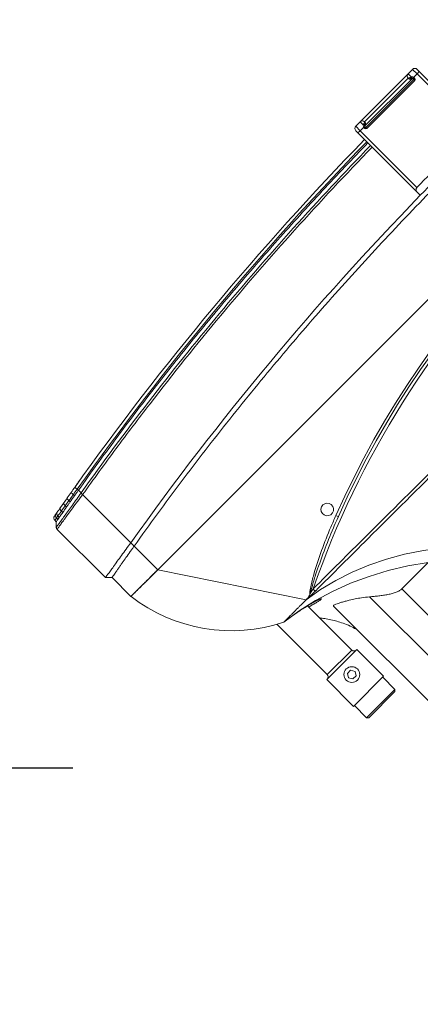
# Model space of a CAD drawing. Header units: millimetres. Extents: x 4946 to 18537, y -10559 to 785.
# Tile 53 of 79: x 7809 to 7831, y -670 to -617. Entities that reach past the tile are written whole.
import ezdxf

# ---------------------------------------------------------------- set-up
doc = ezdxf.new("R2010")
doc.units = ezdxf.units.MM
doc.layers.add('PG_WYMIARY', color=1, linetype='Continuous', lineweight=18)
doc.styles.add('BIKWYM', font='BIKROMSW.SHX', dxfattribs={"width": 0.8})
doc.dimstyles.new('BA_KR_50', dxfattribs={"dimscale": 0.5, "dimtxt": 25, "dimasz": 1.666667, "dimexe": 24, "dimexo": 0, "dimgap": 0, "dimtad": 0, "dimdec": 1, "dimrnd": 0.5, "dimzin": 9, "dimdsep": 46, "dimtxsty": 'BIKWYM', "dimblk": 'WYM-KR', "dimcen": 0, "dimdle": 20, "dimclrd": 256, "dimclre": 256, "dimclrt": 7, "dimadec": 0, "dimazin": 0, "dimtfac": 0.033333, "dimtdec": 1, "dimtmove": 0, "dimatfit": 3, "dimldrblk": 'WYM-KR', "dimfxl": 40, "dimfxlon": 1, "dimtvp": 0.8, "dimtolj": 1, "dimarcsym": 0})

# ---------------------------------------------------------------- blocks, each defined once
blk = doc.blocks.new('W_Gorny')
at = {"color": 7, "linetype": 'Continuous', "lineweight": 13}
for p, q in [((120.254, 222.224), (120.254, 212.138)), ((122.281, 213.337), (122.281, 222.224)), ((124.08, 222.224), (124.08, 214.424)), ((116.831, 218.724), (116.731, 218.624)), ((116.731, 218.624), (116.731, 217.524)), ((119.271, 218.624), (116.731, 218.624)), ((116.831, 218.724), (119.171, 218.724)), ((119.271, 218.624), (119.171, 218.724)), ((119.271, 217.524), (119.271, 218.624)), ((116.651, 217.524), (116.651, 215.124)), ((119.351, 217.524), (116.651, 217.524)), ((119.351, 215.124), (119.351, 217.524)), ((117.857, 216.274), (117.713, 216.024)), ((117.713, 216.024), (117.857, 215.774)), ((118.146, 216.274), (117.857, 216.274)), ((118.29, 216.024), (118.146, 216.274)), ((118.146, 215.774), (118.29, 216.024)), ((117.857, 215.774), (118.146, 215.774)), ((119.351, 215.124), (116.651, 215.124)), ((116.901, 214.924), (116.901, 210.404)), ((119.101, 214.924), (116.901, 214.924)), ((119.101, 210.962), (119.101, 214.924)), ((124.08, 214.424), (126.454, 214.424)), ((114.001, 202.624), (119.301, 210.624)), ((119.301, 210.624), (119.408, 210.624)), ((124.223, 207.917), (124.379, 207.917)), ((124.298, 208.408), (124.488, 208.333)), ((111.601, 200.924), (111.601, 202.624)), ((111.601, 202.624), (114.001, 202.624)), ((114.001, 202.624), (114.001, 200.505)), ((176.601, 202.624), (114.001, 202.624)), ((111.301, 200.624), (111.601, 200.924)), ((111.301, 196.307), (111.301, 200.624)), ((114.001, 200.505), (114.001, 200.205)), ((114.001, 200.205), (114.001, 195.89)), ((142.551, 197.316), (142.551, 197.616)), ((142.551, 192.024), (142.551, 197.316)), ((148.051, 197.316), (148.051, 192.024)), ((142.751, 197.113), (142.751, 192.024)), ((147.851, 192.024), (147.851, 197.113)), ((111.601, 195.924), (111.36, 196.166)), ((111.601, 195.791), (111.601, 195.924)), ((111.782, 195.892), (111.782, 195.762)), ((111.782, 195.762), (111.932, 195.737)), ((111.932, 195.737), (111.932, 195.865)), ((112.315, 195.797), (112.315, 195.675)), ((112.315, 195.675), (112.723, 195.609)), ((112.795, 195.412), (112.42, 195.478)), ((112.723, 195.609), (112.723, 195.725)), ((112.723, 195.609), (113.116, 195.546)), ((113.116, 195.656), (113.116, 195.546)), ((113.585, 195.276), (113.156, 195.349)), ((113.584, 195.473), (113.584, 195.576)), ((114.001, 195.889), (114.001, 195.89)), ((114.001, 195.746), (114.001, 195.505)), ((114.001, 195.505), (114.001, 195.408)), ((143.151, 192.224), (147.451, 192.224)), ((143.151, 192.124), (143.151, 192.224)), ((147.451, 192.124), (147.451, 192.224)), ((142.751, 192.024), (142.551, 192.024)), ((142.551, 191.824), (142.551, 192.024)), ((142.751, 192.024), (143.069, 192.024)), ((142.751, 192.024), (142.751, 191.624)), ((143.151, 191.624), (142.751, 191.624)), ((143.051, 192.107), (143.051, 192.124)), ((143.151, 192.124), (143.051, 192.124)), ((143.151, 192.107), (143.051, 192.107)), ((143.151, 192.107), (143.151, 192.124)), ((147.451, 192.124), (143.151, 192.124)), ((143.151, 192.053), (143.151, 192.044)), ((147.436, 192.024), (143.151, 192.024)), ((143.151, 191.624), (143.151, 191.904)), ((143.218, 191.885), (143.151, 191.904)), ((147.451, 191.624), (143.151, 191.624)), ((143.2, 192.022), (143.201, 192.021)), ((143.351, 191.824), (147.251, 191.824)), ((144.53, 192.019), (144.53, 192.024)), ((144.551, 192.019), (144.551, 192.024)), ((144.919, 192.019), (144.919, 192.024)), ((145.326, 192.019), (145.326, 192.024)), ((145.326, 192.019), (145.342, 192.019)), ((145.342, 192.019), (145.342, 192.024)), ((145.343, 192.019), (145.389, 192.019)), ((146.051, 192.019), (146.051, 192.024)), ((146.073, 192.019), (146.073, 192.024)), ((147.401, 192.021), (147.403, 192.022)), ((147.451, 192.107), (147.451, 192.124)), ((147.451, 192.124), (147.551, 192.124)), ((147.451, 192.107), (147.551, 192.107)), ((147.451, 192.044), (147.451, 192.053)), ((147.451, 191.904), (147.451, 191.624)), ((147.851, 191.624), (147.451, 191.624)), ((147.533, 192.024), (147.851, 192.024)), ((147.551, 192.124), (147.551, 192.107)), ((148.051, 192.024), (147.851, 192.024)), ((147.851, 191.624), (147.851, 192.024)), ((148.051, 192.024), (148.051, 191.824))]:
    blk.add_line(p, q, dxfattribs=at)
at = {"color": 7, "linetype": 'Continuous', "lineweight": 13, "flags": 128}
for points in [[(126.454, 214.424), (125.388, 213.67), (124.294, 212.992), (123.174, 212.393), (122.031, 211.874), (120.869, 211.436), (119.691, 211.081), (118.501, 210.81), (117.301, 210.624)], [(127.759, 214.424), (126.774, 213.674), (125.763, 212.999), (124.728, 212.401), (123.672, 211.882), (122.599, 211.444), (121.51, 211.088), (120.41, 210.814), (119.301, 210.624)], [(120.105, 210.649), (120.105, 210.64), (120.105, 210.626), (120.105, 210.606), (120.105, 210.582), (120.106, 210.553), (120.106, 210.521), (120.106, 210.486), (120.106, 210.451)], [(112.795, 195.412), (112.76, 195.432), (112.734, 195.476), (112.721, 195.538), (112.723, 195.609)], [(113.156, 195.349), (113.132, 195.368), (113.116, 195.411), (113.111, 195.474), (113.116, 195.546)], [(113.968, 195.211), (113.969, 195.215), (113.971, 195.226), (113.974, 195.244), (113.978, 195.269), (113.983, 195.299), (113.989, 195.333), (113.995, 195.37), (114.001, 195.408)], [(143.069, 192.024), (143.081, 192.03), (143.092, 192.035), (143.103, 192.04), (143.114, 192.045), (143.124, 192.049), (143.132, 192.053), (143.14, 192.057), (143.147, 192.06)], [(143.218, 191.885), (143.226, 191.905), (143.233, 191.926), (143.236, 191.947), (143.238, 191.967), (143.236, 191.984), (143.233, 191.997), (143.226, 192.007), (143.218, 192.013)], [(147.385, 192.013), (147.376, 192.007), (147.37, 191.997), (147.366, 191.984), (147.365, 191.967), (147.366, 191.947), (147.37, 191.926), (147.376, 191.905), (147.385, 191.885)], [(147.456, 192.06), (147.463, 192.057), (147.47, 192.053), (147.479, 192.049), (147.489, 192.045), (147.499, 192.04), (147.51, 192.035), (147.522, 192.03), (147.533, 192.024)]]:
    blk.add_lwpolyline(points, dxfattribs=at)
at = {"color": 7, "linetype": 'Continuous', "lineweight": 13}
blk.add_circle((118.001, 216.024), 0.5, dxfattribs=at)
for centre, radius, start, end in [((116.701, 214.924), 0.2, 0, 90), ((119.301, 214.924), 0.2, 90, 180), ((121.951, 201.281), 10.437, 116.45797, 172.60227), ((145.301, 262.47), 57.8, 244.15669, 295.84331), ((124.301, 207.524), 0.4, 101.25471, 78.74529), ((125.081, 207.964), 0.699, 148.09138, 162.10431), ((145.301, 262.502), 58.2, 248.97043, 291.02957), ((145.301, 262.47), 58, 248.97043, 291.02957), ((145.301, 386.596), 189.5, 269.22898, 270.77102), ((111.801, 195.791), 0.2, 180, 259.77952), ((111.971, 195.75), 0.19, 176.56708, 257.92522), ((112.113, 195.717), 0.182, 173.74401, 256.03082), ((112.48, 195.637), 0.17, 166.98121, 249.49454), ((113.878, 195.376), 0.31, 161.78778, 198.9242), ((145.301, 381.596), 188.8, 260.45722, 269.16542), ((145.301, 381.596), 189, 260.45722, 269.1663), ((143.151, 192.124), 0.1, 90, 180), ((147.451, 192.124), 0.1, 0, 90), ((142.751, 191.824), 0.2, 180, 270), ((143.251, 192.107), 0.2, 180, 204.4698), ((143.143, 192.043), 0.00885, 7.29344, 68.29755), ((143.142, 192.052), 0.00895, 4.60329, 60.3346), ((142.974, 192.049), 0.229, 320.73603, 352.88674), ((143.151, 191.824), 0.2, 270, 0.00087), ((143.171, 192.009), 0.015, 29.03033, 87.66225), ((143.19, 192.004), 0.02, 58.98391, 90), ((147.451, 191.824), 0.2, 179.99913, 270), ((147.629, 192.049), 0.229, 187.11326, 219.26397), ((147.413, 192.004), 0.02, 90, 121.01609), ((147.432, 192.009), 0.015, 92.33775, 150.96967), ((147.46, 192.052), 0.00895, 119.6654, 175.39671), ((147.46, 192.043), 0.00885, 111.70245, 172.70656), ((147.351, 192.107), 0.2, 335.5302, 0), ((147.851, 191.824), 0.2, 270, 0)]:
    blk.add_arc(centre, radius, start, end, dxfattribs=at)
for points, knots in [([(120.254, 214.27), (120.218, 214.144), (120.136, 213.86), (119.97, 213.453), (119.78, 213.063), (119.577, 212.706), (119.365, 212.389), (119.202, 212.167), (119.115, 212.064), (119.101, 212.048)], [0, 0, 0, 0, 0.156474, 0.351114, 0.522284, 0.671778, 0.839931, 0.975214, 1, 1, 1, 1]), ([(124.08, 214.424), (124.027, 214.424), (123.967, 214.416), (123.884, 214.394), (123.867, 214.389), (123.832, 214.378), (123.814, 214.372), (123.759, 214.353), (123.722, 214.338), (123.647, 214.305), (123.608, 214.286), (123.53, 214.247), (123.49, 214.225), (123.37, 214.157), (123.29, 214.108), (123.17, 214.028), (123.129, 214.001), (123.049, 213.944), (123.009, 213.915), (122.889, 213.828), (122.811, 213.768), (122.656, 213.647), (122.58, 213.586), (122.466, 213.493), (122.429, 213.461), (122.354, 213.399), (122.317, 213.368), (122.281, 213.337)], [0, 0, 0, 0, 0.125, 0.125, 0.15625, 0.15625, 0.1875, 0.1875, 0.25, 0.25, 0.3125, 0.3125, 0.375, 0.375, 0.5, 0.5, 0.5625, 0.5625, 0.625, 0.625, 0.75, 0.75, 0.875, 0.875, 0.9375, 0.9375, 1, 1, 1, 1]), ([(122.281, 213.337), (122.148, 213.229), (121.913, 213.038), (121.546, 212.785), (121.245, 212.593), (120.988, 212.441), (120.777, 212.325), (120.589, 212.228), (120.44, 212.161), (120.335, 212.122), (120.276, 212.113), (120.252, 212.12), (120.256, 212.135), (120.257, 212.138)], [0, 0, 0, 0, 0.1626599, 0.2878428, 0.4128755, 0.500543, 0.5881442, 0.676435, 0.7646341, 0.8406696, 0.9166676, 0.9835114, 1, 1, 1, 1]), ([(119.986, 211.229), (119.957, 211.216), (119.898, 211.19), (119.742, 211.136), (119.537, 211.074), (119.286, 211.006), (118.993, 210.934), (118.67, 210.862), (118.321, 210.791), (117.972, 210.728), (117.627, 210.671), (117.413, 210.64), (117.304, 210.625)], [0, 0, 0, 0, 0.090827, 0.190696, 0.289998, 0.392058, 0.493915, 0.598701, 0.701432, 0.807226, 0.902357, 1, 1, 1, 1]), ([(119.101, 211.062), (119.192, 211.087), (119.383, 211.14), (119.621, 211.203), (119.811, 211.247), (119.922, 211.271), (119.947, 211.272), (119.948, 211.272)], [0, 0, 0, 0, 0.23565, 0.496417, 0.738597, 0.988341, 1, 1, 1, 1]), ([(119.948, 211.272), (119.983, 211.276), (120.046, 211.283), (120.046, 211.264), (120.025, 211.245), (119.988, 211.23), (119.986, 211.229)], [0, 0, 0, 0, 0.367171, 0.6693, 0.980364, 1, 1, 1, 1]), ([(117.387, 210.624), (117.406, 210.624), (117.456, 210.624), (117.521, 210.624), (117.562, 210.624)], [0.1863836, 0.1863836, 0.1863836, 0.1863836, 0.25, 0.3286954, 0.3286954, 0.3286954, 0.3286954]), ([(117.723, 210.624), (117.774, 210.624), (117.883, 210.624), (118.008, 210.624), (118.073, 210.624)], [0.4211761, 0.4211761, 0.4211761, 0.4211761, 0.5, 0.5788239, 0.5788239, 0.5788239, 0.5788239]), ([(118.314, 210.624), (118.386, 210.624), (118.52, 210.624), (118.66, 210.624), (118.724, 210.624)], [0.6713046, 0.6713046, 0.6713046, 0.6713046, 0.75, 0.8136164, 0.8136164, 0.8136164, 0.8136164]), ([(119.408, 210.624), (119.432, 210.627), (119.458, 210.629), (119.512, 210.633), (119.539, 210.635), (119.596, 210.638), (119.625, 210.639), (119.684, 210.641), (119.714, 210.642), (119.803, 210.645), (119.863, 210.646), (119.984, 210.648), (120.044, 210.649), (120.105, 210.649)], [0, 0, 0, 0, 0.125, 0.125, 0.25, 0.25, 0.375, 0.375, 0.5, 0.5, 0.75, 0.75, 1, 1, 1, 1]), ([(119.721, 210.554), (119.633, 210.585), (119.53, 210.621), (119.422, 210.624), (119.408, 210.624)], [0, 0, 0, 0, 0.862276, 1, 1, 1, 1]), ([(124.416, 208.179), (124.168, 208.276), (123.424, 208.568), (122.202, 209.098), (121.004, 209.691), (120.211, 210.17), (119.846, 210.408), (119.741, 210.531), (119.721, 210.554)], [0, 0, 0, 0, 0.1510263, 0.4536833, 0.7561941, 0.9072997, 0.98295, 1, 1, 1, 1]), ([(119.821, 210.511), (119.82, 210.511), (119.818, 210.512), (119.802, 210.519), (119.769, 210.533), (119.738, 210.546), (119.721, 210.554)], [0, 0, 0, 0, 0.009446, 0.064272, 0.483962, 1, 1, 1, 1]), ([(119.821, 210.511), (119.928, 210.443), (120.26, 210.235), (121.08, 209.812), (122.276, 209.239), (123.436, 208.746), (124.114, 208.48), (124.298, 208.408)], [0, 0, 0, 0, 0.0769784, 0.2371484, 0.5588576, 0.8806243, 1, 1, 1, 1]), ([(120.105, 210.649), (121.673, 210.651), (127.795, 210.66), (135.694, 210.686), (142.024, 210.682), (143.801, 210.681)], [0, 0, 0, 0, 0.198524, 0.775011, 1, 1, 1, 1]), ([(143.801, 210.541), (142.025, 210.535), (135.694, 210.516), (127.796, 210.464), (121.674, 210.453), (120.106, 210.451)], [0, 0, 0, 0, 0.224954, 0.801465, 1, 1, 1, 1]), ([(114.001, 202.624), (113.986, 202.624), (113.954, 202.624), (113.907, 202.624), (113.86, 202.624), (113.813, 202.624), (113.766, 202.624), (113.719, 202.624), (113.673, 202.624), (113.626, 202.624), (113.58, 202.624), (113.471, 202.624), (113.303, 202.624), (113.081, 202.624), (112.868, 202.624), (112.599, 202.624), (112.293, 202.624), (112.043, 202.624), (111.881, 202.624), (111.78, 202.624), (111.701, 202.624), (111.655, 202.624), (111.63, 202.624), (111.617, 202.624), (111.608, 202.624), (111.602, 202.624), (111.602, 202.624), (111.601, 202.624)], [0, 0, 0, 0, 0.012521, 0.025026, 0.03752, 0.050008, 0.062494, 0.074984, 0.087481, 0.099992, 0.112521, 0.125072, 0.187649, 0.250099, 0.312511, 0.375131, 0.500003, 0.624875, 0.68748, 0.749907, 0.812342, 0.874933, 0.900008, 0.925013, 0.949988, 0.97497, 1, 1, 1, 1]), ([(111.301, 200.624), (111.326, 200.624), (111.46, 200.607), (111.812, 200.553), (112.149, 200.499), (112.556, 200.434), (113.006, 200.362), (113.497, 200.284), (113.831, 200.232), (114.001, 200.205)], [0, 0, 0, 0, 0.25, 0.375, 0.5, 0.625, 0.75, 0.875, 1, 1, 1, 1]), ([(111.601, 200.924), (111.601, 200.924), (111.605, 200.924), (111.621, 200.921), (111.632, 200.919), (111.678, 200.911), (111.722, 200.903), (111.782, 200.892)], [0, 0, 0, 0, 0.25, 0.25, 0.5, 0.5, 1, 1, 1, 1]), ([(111.932, 200.865), (111.958, 200.86), (111.986, 200.855), (112.045, 200.845), (112.076, 200.839), (112.172, 200.822), (112.241, 200.81), (112.315, 200.797)], [0, 0, 0, 0, 0.25, 0.25, 0.5, 0.5, 1, 1, 1, 1]), ([(112.315, 200.797), (112.377, 200.785), (112.442, 200.774), (112.578, 200.75), (112.649, 200.737), (112.723, 200.725)], [0, 0, 0, 0, 0.5, 0.5, 1, 1, 1, 1]), ([(114.001, 200.505), (113.931, 200.517), (113.861, 200.529), (113.722, 200.553), (113.653, 200.564), (113.584, 200.576)], [0, 0, 0, 0, 0.5, 0.5, 1, 1, 1, 1]), ([(114.001, 200.505), (115.66, 200.24), (118.977, 199.709), (123.974, 199.082), (128.981, 198.579), (133.997, 198.212), (139.019, 197.978), (144.045, 197.878), (148.931, 197.91), (153.676, 198.063), (158.278, 198.323), (162.874, 198.695), (167.462, 199.182), (172.041, 199.773), (175.081, 200.261), (176.601, 200.505)], [0, 0, 0, 0, 0.080142, 0.160209, 0.240216, 0.320178, 0.400109, 0.480022, 0.559931, 0.633191, 0.70647, 0.77978, 0.853131, 0.926534, 1, 1, 1, 1]), ([(142.551, 197.316), (142.551, 197.293), (142.555, 197.271), (142.57, 197.227), (142.582, 197.206), (142.607, 197.176), (142.616, 197.167), (142.637, 197.15), (142.649, 197.142), (142.675, 197.129), (142.689, 197.123), (142.719, 197.115), (142.735, 197.113), (142.751, 197.113)], [0, 0, 0, 0, 0.25, 0.25, 0.5, 0.5, 0.625, 0.625, 0.75, 0.75, 0.875, 0.875, 1, 1, 1, 1]), ([(111.301, 196.307), (111.301, 196.307), (111.301, 196.307), (111.355, 196.297), (111.471, 196.276), (111.672, 196.242), (111.917, 196.201), (112.206, 196.154), (112.534, 196.103), (112.971, 196.037), (113.464, 195.965), (113.822, 195.914), (114.001, 195.889)], [0, 0, 0, 0, 0.000001, 0.096623, 0.193262, 0.312002, 0.430754, 0.502751, 0.620722, 0.738672, 0.869357, 1, 1, 1, 1]), ([(111.36, 196.166), (111.355, 196.171), (111.335, 196.193), (111.308, 196.24), (111.304, 196.285), (111.301, 196.307)], [0, 0, 0, 0, 0.141092, 0.570547, 1, 1, 1, 1]), ([(114.001, 195.747), (113.962, 195.753), (113.764, 195.785), (113.41, 195.843), (112.959, 195.918), (112.543, 195.987), (112.221, 196.039), (111.939, 196.085), (111.702, 196.121), (111.512, 196.149), (111.404, 196.164), (111.36, 196.166), (111.36, 196.166), (111.36, 196.166)], [0, 0, 0, 0, 0.028999, 0.147117, 0.265258, 0.383331, 0.501422, 0.573421, 0.691821, 0.810211, 0.90511, 0.999999, 1, 1, 1, 1]), ([(111.601, 195.924), (111.611, 195.923), (111.629, 195.919), (111.735, 195.9), (111.782, 195.892)], [0, 0, 0, 0, 0.560607, 1, 1, 1, 1]), ([(111.601, 195.791), (111.601, 195.791), (111.601, 195.791), (111.62, 195.788), (111.689, 195.777), (111.757, 195.766), (111.782, 195.762)], [0, 0, 0, 0, 0.000006, 0.384237, 0.777683, 1, 1, 1, 1]), ([(111.931, 195.565), (111.904, 195.57), (111.88, 195.574), (111.838, 195.582), (111.821, 195.585), (111.78, 195.592), (111.766, 195.595), (111.766, 195.595)], [0, 0, 0, 0, 0.25, 0.25, 0.5, 0.5, 1, 1, 1, 1]), ([(111.932, 195.865), (111.957, 195.86), (112.068, 195.84), (112.2, 195.817), (112.313, 195.797), (112.315, 195.797)], [0.3353324, 0.3353324, 0.3353324, 0.3353324, 0.375, 0.5, 0.5014146, 0.5014146, 0.5014146, 0.5014146]), ([(112.42, 195.478), (112.355, 195.489), (112.223, 195.513), (112.121, 195.531), (112.069, 195.54)], [0, 0, 0, 0, 0.495637, 1, 1, 1, 1]), ([(112.723, 195.725), (112.794, 195.712), (112.921, 195.69), (113.056, 195.667), (113.116, 195.656)], [0, 0, 0, 0, 0.559636, 1, 1, 1, 1]), ([(113.584, 195.576), (113.661, 195.563), (113.8, 195.539), (113.94, 195.516), (114.001, 195.505)], [0, 0, 0, 0, 0.558376, 1, 1, 1, 1]), ([(113.584, 195.473), (113.723, 195.449), (113.861, 195.426), (114.001, 195.408), (114.001, 195.408)], [0, 0, 0, 0, 0.999986, 1, 1, 1, 1]), ([(114.001, 195.747), (113.999, 195.763), (113.995, 195.796), (113.998, 195.847), (114, 195.878), (114.001, 195.889)], [0, 0, 0, 0, 0.398357, 0.795065, 1, 1, 1, 1]), ([(114.001, 195.89), (115.181, 195.692), (116.361, 195.505), (118.726, 195.154), (119.91, 194.989), (123.466, 194.53), (125.844, 194.268), (132.989, 193.62), (137.769, 193.368), (142.551, 193.299)], [0, 0, 0, 0, 0.125, 0.125, 0.25, 0.25, 0.5, 0.5, 1, 1, 1, 1]), ([(142.551, 193.157), (137.769, 193.227), (132.989, 193.478), (125.844, 194.126), (123.467, 194.387), (118.725, 194.999), (116.36, 195.35), (114.001, 195.746)], [0, 0, 0, 0, 0.5, 0.5, 0.75, 0.75, 1, 1, 1, 1]), ([(114.001, 195.505), (115.326, 195.291), (117.973, 194.864), (121.959, 194.329), (125.952, 193.874), (130.016, 193.5), (134.148, 193.211), (138.348, 193.004), (141.15, 192.945), (142.551, 192.916)], [0, 0, 0, 0, 0.140247, 0.280386, 0.420433, 0.560405, 0.706978, 0.853504, 1, 1, 1, 1]), ([(113.948, 195.214), (113.924, 195.218), (113.839, 195.233), (113.775, 195.244), (113.764, 195.245), (113.76, 195.246)], [0, 0, 0, 0, 0.190215, 0.679387, 1, 1, 1, 1]), ([(114.555, 195.113), (114.466, 195.128), (114.289, 195.157), (114.082, 195.192), (113.998, 195.206), (113.971, 195.211)], [0, 0, 0, 0, 0.403166, 0.80605, 1, 1, 1, 1]), ([(143.151, 191.904), (143.132, 191.919), (143.116, 191.937), (143.088, 191.978), (143.077, 192.001), (143.069, 192.024)], [0, 0, 0, 0, 0.5, 0.5, 1, 1, 1, 1]), ([(143.146, 192.051), (143.145, 192.047), (143.146, 192.041), (143.15, 192.03), (143.154, 192.025), (143.163, 192.018), (143.168, 192.017), (143.177, 192.016), (143.181, 192.016), (143.184, 192.017)], [0, 0, 0, 0, 0.25, 0.25, 0.5, 0.5, 0.75, 0.75, 1, 1, 1, 1]), ([(143.151, 192.107), (143.151, 192.107), (143.151, 192.089), (143.151, 192.071), (143.151, 192.053)], [0, 0, 0, 0, 0.010063, 1, 1, 1, 1]), ([(143.171, 192.024), (143.17, 192.024), (143.167, 192.025), (143.162, 192.027), (143.158, 192.029), (143.156, 192.032), (143.154, 192.034), (143.153, 192.037), (143.152, 192.039), (143.151, 192.042), (143.151, 192.043), (143.151, 192.044)], [0, 0, 0, 0, 0.284033, 0.478228, 0.589269, 0.642725, 0.718959, 0.769428, 0.850788, 0.889603, 1, 1, 1, 1]), ([(143.171, 192.024), (143.177, 192.024), (143.187, 192.024), (143.189, 192.024), (143.19, 192.024)], [0, 0, 0, 0, 0.605387, 1, 1, 1, 1]), ([(143.2, 192.022), (143.199, 192.021), (143.199, 192.02), (143.189, 192.018), (143.184, 192.017)], [0, 0, 0, 0, 0.406789, 1, 1, 1, 1]), ([(143.218, 192.013), (143.23, 192.008), (143.261, 191.995), (143.306, 191.957), (143.329, 191.919), (143.344, 191.88), (143.35, 191.855), (143.351, 191.838), (143.351, 191.831), (143.351, 191.828), (143.351, 191.826), (143.351, 191.825), (143.351, 191.825), (143.351, 191.825), (143.351, 191.824), (143.351, 191.824), (143.351, 191.824)], [0, 0, 0, 0, 0.101646, 0.264384, 0.491837, 0.527473, 0.731563, 0.825903, 0.850058, 0.922941, 0.940944, 0.965042, 0.971052, 0.981332, 0.983905, 1, 1, 1, 1]), ([(143.351, 191.824), (143.351, 191.824), (143.351, 191.824), (143.351, 191.824), (143.351, 191.824), (143.351, 191.824), (143.351, 191.824), (143.351, 191.824), (143.351, 191.824), (143.351, 191.825), (143.351, 191.825), (143.35, 191.826), (143.347, 191.828), (143.342, 191.832), (143.33, 191.841), (143.307, 191.856), (143.261, 191.875), (143.23, 191.882), (143.218, 191.885)], [0, 0, 0, 0, 0.015245, 0.043072, 0.055984, 0.056099, 0.073111, 0.082762, 0.108485, 0.142985, 0.181077, 0.242433, 0.329971, 0.466232, 0.490139, 0.737074, 0.900703, 1, 1, 1, 1]), ([(147.251, 191.824), (147.251, 191.824), (147.251, 191.824), (147.251, 191.825), (147.251, 191.825), (147.251, 191.825), (147.251, 191.826), (147.251, 191.828), (147.251, 191.831), (147.252, 191.838), (147.253, 191.855), (147.261, 191.893), (147.288, 191.946), (147.331, 191.987), (147.367, 192.007), (147.383, 192.012), (147.385, 192.013)], [0, 0, 0, 0, 0.016096, 0.018668, 0.028948, 0.034959, 0.059057, 0.07706, 0.149944, 0.1741, 0.26844, 0.472533, 0.673215, 0.868498, 0.984749, 1, 1, 1, 1]), ([(147.311, 191.862), (147.304, 191.859), (147.283, 191.848), (147.264, 191.835), (147.255, 191.828), (147.253, 191.826), (147.252, 191.825), (147.252, 191.825), (147.251, 191.824), (147.251, 191.824), (147.251, 191.824), (147.251, 191.824), (147.251, 191.824), (147.251, 191.824), (147.251, 191.824), (147.251, 191.824), (147.251, 191.824)], [0, 0, 0, 0, 0.115828, 0.387717, 0.566663, 0.681623, 0.7622, 0.812223, 0.857531, 0.891312, 0.903987, 0.926328, 0.926479, 0.943435, 0.979979, 1, 1, 1, 1]), ([(147.385, 191.885), (147.383, 191.884), (147.367, 191.881), (147.34, 191.874), (147.32, 191.866), (147.311, 191.862)], [0, 0, 0, 0, 0.061636, 0.538328, 1, 1, 1, 1]), ([(147.451, 191.904), (147.451, 191.904), (147.429, 191.895), (147.407, 191.89), (147.385, 191.885)], [0, 0, 0, 0, 0.007287, 1, 1, 1, 1]), ([(147.419, 192.017), (147.413, 192.018), (147.404, 192.02), (147.403, 192.021), (147.403, 192.022)], [0, 0, 0, 0, 0.593211, 1, 1, 1, 1]), ([(147.413, 192.024), (147.414, 192.024), (147.416, 192.024), (147.426, 192.024), (147.431, 192.024)], [0, 0, 0, 0, 0.394613, 1, 1, 1, 1]), ([(147.419, 192.017), (147.422, 192.016), (147.426, 192.016), (147.435, 192.017), (147.44, 192.018), (147.449, 192.025), (147.453, 192.03), (147.457, 192.041), (147.457, 192.047), (147.457, 192.051)], [0, 0, 0, 0, 0.25, 0.25, 0.5, 0.5, 0.75, 0.75, 1, 1, 1, 1]), ([(147.451, 192.044), (147.451, 192.043), (147.451, 192.041), (147.45, 192.037), (147.449, 192.035), (147.448, 192.033), (147.446, 192.03), (147.442, 192.027), (147.438, 192.025), (147.434, 192.024), (147.432, 192.024), (147.431, 192.024)], [0, 0, 0, 0, 0.137248, 0.214286, 0.255192, 0.334052, 0.365888, 0.490941, 0.649207, 0.858819, 1, 1, 1, 1]), ([(147.451, 192.053), (147.451, 192.071), (147.451, 192.089), (147.451, 192.107), (147.451, 192.107)], [0, 0, 0, 0, 0.989937, 1, 1, 1, 1]), ([(147.533, 192.024), (147.525, 192.001), (147.515, 191.978), (147.487, 191.937), (147.471, 191.919), (147.451, 191.904)], [0, 0, 0, 0, 0.5, 0.5, 1, 1, 1, 1])]:
    blk.add_open_spline(points, degree=3, knots=knots, dxfattribs=at)
for points in [[(117.301, 210.624), (117.301, 210.624), (117.33, 210.624), (117.387, 210.624)], [(117.562, 210.624), (117.61, 210.624), (117.664, 210.624), (117.723, 210.624)], [(118.073, 210.624), (118.149, 210.624), (118.23, 210.624), (118.314, 210.624)], [(118.724, 210.624), (118.911, 210.624), (119.106, 210.624), (119.301, 210.624)], [(120.106, 210.451), (120.011, 210.471), (119.915, 210.491), (119.821, 210.511)], [(111.782, 200.892), (111.825, 200.884), (111.875, 200.875), (111.932, 200.865)], [(112.723, 200.725), (112.848, 200.703), (112.979, 200.68), (113.116, 200.656)], [(113.116, 200.656), (113.269, 200.63), (113.425, 200.603), (113.584, 200.576)], [(114.001, 200.205), (123.455, 198.618), (132.999, 197.755), (142.551, 197.616)], [(142.551, 197.616), (144.385, 197.589), (146.218, 197.589), (148.051, 197.616)], [(111.301, 196.307), (111.301, 196.307), (111.301, 196.307), (111.301, 196.307)], [(111.36, 196.166), (111.36, 196.166), (111.36, 196.166), (111.36, 196.166)], [(111.782, 195.892), (111.825, 195.884), (111.875, 195.875), (111.932, 195.865)], [(112.069, 195.54), (112.017, 195.55), (111.971, 195.558), (111.931, 195.565)], [(111.932, 195.737), (112.038, 195.72), (112.166, 195.699), (112.315, 195.675)], [(112.723, 195.725), (112.575, 195.751), (112.439, 195.775), (112.315, 195.797)], [(113.156, 195.349), (113.03, 195.371), (112.91, 195.392), (112.795, 195.412)], [(113.584, 195.576), (113.425, 195.603), (113.269, 195.63), (113.116, 195.656)], [(113.116, 195.546), (113.268, 195.522), (113.424, 195.498), (113.584, 195.473)], [(114.001, 195.746), (114.001, 195.746), (114.001, 195.747), (114.001, 195.747)], [(113.968, 195.211), (113.84, 195.233), (113.712, 195.254), (113.585, 195.276)], [(143.146, 192.051), (143.146, 192.054), (143.147, 192.057), (143.147, 192.06)], [(143.147, 192.06), (143.15, 192.077), (143.151, 192.092), (143.151, 192.107)], [(143.218, 192.013), (143.213, 192.015), (143.207, 192.017), (143.201, 192.021)], [(147.385, 192.013), (147.39, 192.015), (147.395, 192.017), (147.401, 192.021)], [(147.456, 192.06), (147.453, 192.077), (147.451, 192.092), (147.451, 192.107)], [(147.456, 192.06), (147.456, 192.057), (147.457, 192.054), (147.457, 192.051)]]:
    blk.add_open_spline(points, degree=3, dxfattribs=at)
blk = doc.blocks.new('WYM-KR')
at = {"color": 7, "linetype": 'ByBlock'}
blk.add_line((6.24, 6.24), (-6.24, -6.24), dxfattribs=at)
at = {"linetype": 'ByBlock'}
blk.add_line((11.52, 0), (-11.52, 0), dxfattribs=at)
blk = doc.blocks.new('*D331')
at = {"layer": 'Defpoints', "color": 0, "transparency": 16777216}
for p in [(7885.048, -97.305), (7792.142, -657.305), (7885.048, -657.305)]:
    blk.add_point(p, dxfattribs=at)
at = {"layer": 'PG_WYMIARY', "lineweight": -2, "transparency": 16777216}
for p, q in [((7812.142, -97.305), (7780.142, -97.305)), ((7792.142, -98.138), (7792.142, -656.472)), ((7812.142, -657.305), (7780.142, -657.305))]:
    blk.add_line(p, q, dxfattribs=at)
at = {"layer": 'PG_WYMIARY', "lineweight": -2, "transparency": 16777216, "xscale": 0.8333333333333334, "yscale": 0.8333333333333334, "zscale": 0.8333333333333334}
for p, rotation in [((7792.142, -97.305), 90), ((7792.142, -657.305), 270)]:
    blk.add_blockref('WYM-KR', p, dxfattribs=dict(at, rotation=rotation))
at = {"layer": 'PG_WYMIARY', "color": 7, "transparency": 16777216, "insert": (7782.142, -377.305), "char_height": 12.5, "attachment_point": 5, "rotation": 90, "style": 'BIKWYM'}
blk.add_mtext('\\A1;560', dxfattribs=at)
blk = doc.blocks.new('*D332')
at = {"layer": 'Defpoints', "color": 0, "transparency": 16777216}
for p in [(7885.048, -657.305), (7792.142, -697.305), (7885.048, -697.305)]:
    blk.add_point(p, dxfattribs=at)
at = {"layer": 'PG_WYMIARY', "lineweight": -2, "transparency": 16777216}
for p, q in [((7812.142, -657.305), (7780.142, -657.305)), ((7792.142, -658.138), (7792.142, -696.472)), ((7812.142, -697.305), (7780.142, -697.305))]:
    blk.add_line(p, q, dxfattribs=at)
at = {"layer": 'PG_WYMIARY', "lineweight": -2, "transparency": 16777216, "xscale": 0.8333333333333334, "yscale": 0.8333333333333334, "zscale": 0.8333333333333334}
for p, rotation in [((7792.142, -657.305), 90), ((7792.142, -697.305), 270)]:
    blk.add_blockref('WYM-KR', p, dxfattribs=dict(at, rotation=rotation))
at = {"layer": 'PG_WYMIARY', "color": 7, "transparency": 16777216, "insert": (7782.142, -677.305), "char_height": 12.5, "attachment_point": 5, "rotation": 90, "style": 'BIKWYM'}
blk.add_mtext('\\A1;40', dxfattribs=at)

msp = doc.modelspace()

# ---------------------------------------------------------------- block references
at = {"color": 18, "lineweight": 13, "true_color": 0x000000, "xscale": -0.8500000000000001, "yscale": 0.8500000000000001, "zscale": 0.8500000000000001, "rotation": 224.999999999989}
msp.add_blockref('W_Gorny', (7626.419, -593.341), dxfattribs=at)

# ---------------------------------------------------------------- dimensions: what is measured, and where the dimension line sits
at = {"layer": 'PG_WYMIARY'}
for base, p1, p2, picture, middle in [((7792.142, -657.305), (7885.048, -97.305), (7885.048, -657.305), '*D331', (7782.142, -377.305)), ((7792.142, -697.305), (7885.048, -657.305), (7885.048, -697.305), '*D332', (7782.142, -677.305))]:
    dim = msp.add_linear_dim(base=base, p1=p1, p2=p2, angle=90, dimstyle='BA_KR_50', override={"dimdec": 0, "dimrnd": 0, "dimtmove": 1}, dxfattribs=at)
    dim.commit()
    dim.dimension.update_dxf_attribs({"geometry": picture, "text_midpoint": middle})

doc.saveas('drawing.dxf')
